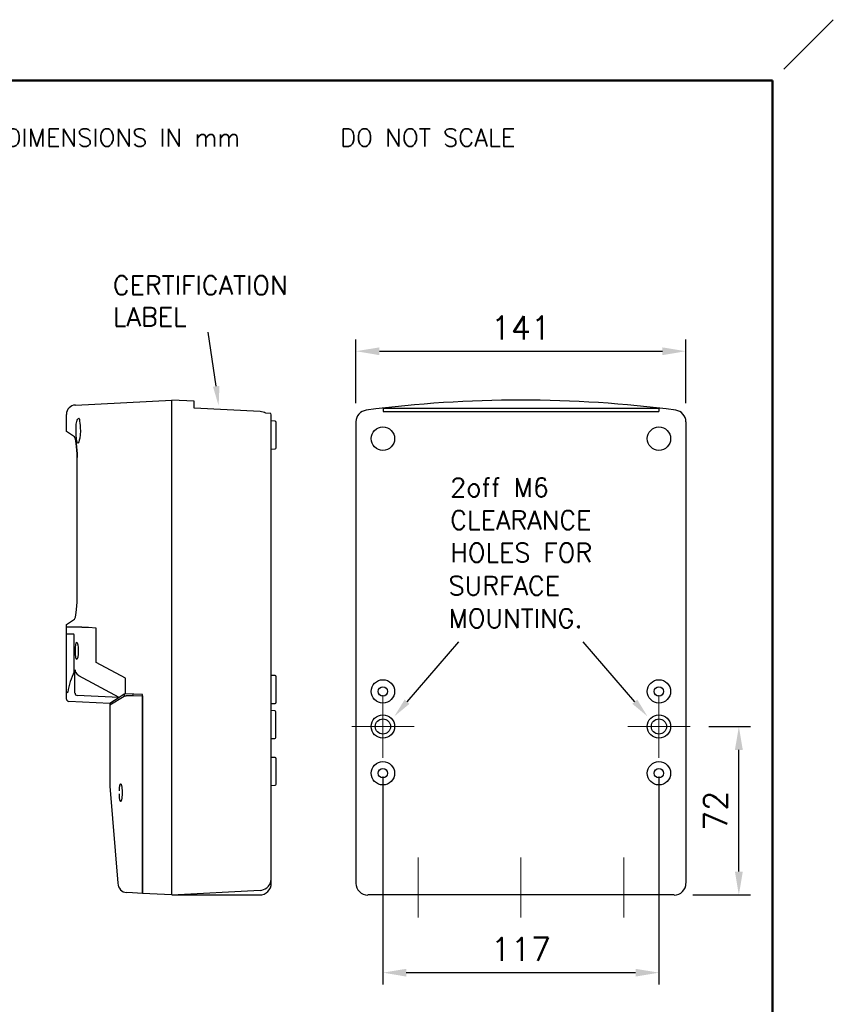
# Model space of a CAD drawing. Extents: x 0 to 501, y 0 to 279.
# Tile 12 of 12: x 109 to 196, y 174 to 279. Entities that reach past the tile are written whole.
import ezdxf
from ezdxf.enums import TextEntityAlignment as Align

# ---------------------------------------------------------------- set-up
doc = ezdxf.new("R2010")
doc.units = 0
doc.header["$LTSCALE"] = 0.5
doc.header["$MEASUREMENT"] = 0
doc.linetypes.add('CENTER2', pattern=[28.575, 19.05, -3.175, 3.175, -3.175])
doc.layers.get('Defpoints').update_dxf_attribs({"color": 104, "lineweight": 0})
doc.layers.add('CENTER', color=5, linetype='CENTER2', lineweight=13)
doc.layers.add('OBJECT', color=1, linetype='Continuous', lineweight=50)
doc.layers.add('FORMAT', color=7, linetype='Continuous')
doc.layers.add('TEXT', color=5, linetype='Continuous')
doc.styles.add('ROMANS', font='romans', dxfattribs={"height": 2.5})
doc.dimstyles.get("Standard").update_dxf_attribs({"dimtxt": 0.18, "dimasz": 0.18, "dimexe": 0.18, "dimexo": 0.0625, "dimgap": 0.09, "dimtad": 0, "dimtih": 1, "dimtoh": 1, "dimdec": 4, "dimzin": 0, "dimdsep": 46, "dimtxsty": 'Standard', "dimcen": 0.09, "dimadec": 0, "dimazin": 0, "dimtfac": 1, "dimtdec": 4, "dimtofl": 0, "dimtmove": 0, "dimatfit": 3, "dimfxl": 0, "dimtolj": 1, "dimtzin": 0, "dimarcsym": 0})

# ---------------------------------------------------------------- blocks, each defined once
blk = doc.blocks.new('PROJECTION')
at = {"layer": 'CENTER', "ltscale": 0.5}
blk.add_line((4.28, 4.28), (4.28, -4.27), dxfattribs=at)
at = {"layer": 'CENTER'}
blk.add_line((23.35, 0), (0, 0), dxfattribs=at)
at = {"layer": 'FORMAT'}
for p, q in [((16.41, 1.42), (21.92, 2.85)), ((21.92, 2.85), (21.92, -2.85)), ((16.41, 1.42), (16.41, -1.42)), ((16.41, -1.42), (21.92, -2.85))]:
    blk.add_line(p, q, dxfattribs=at)
for radius in [2.85, 1.43]:
    blk.add_circle((4.28, 0), radius, dxfattribs=at)
at = {"layer": 'FORMAT', "color": 7, "linetype": 'Continuous', "style": 'ROMANS'}
blk.add_text('THIRD ANGLE PROJECTION      DIMENSIONS IN mm      DO NOT SCALE', height=1.9, dxfattribs=at).set_placement((30.02, -0.97))
blk = doc.blocks.new('*D91')
at = {"layer": 'Defpoints', "color": 0}
for p in [(180.57, 203.23), (185.78, 203.23), (178.87, 185.23)]:
    blk.add_point(p, dxfattribs=at)
at = {"layer": 'TEXT', "color": 0, "lineweight": -2}
for p, q in [((182.57, 203.23), (187.03, 203.23)), ((185.78, 187.73), (185.78, 200.73)), ((180.87, 185.23), (187.03, 185.23))]:
    blk.add_line(p, q, dxfattribs=at)
at = {"layer": 'TEXT', "color": 0}
for points in [[(186.2, 200.73), (185.36, 200.73), (185.78, 203.23)], [(185.36, 187.73), (186.2, 187.73), (185.78, 185.23)]]:
    blk.add_solid(points, dxfattribs=at)
at = {"layer": 'TEXT', "color": 0, "insert": (183.28, 194.23), "char_height": 2.5, "attachment_point": 5, "rotation": 90, "line_spacing_factor": 2.5, "style": 'ROMANS'}
blk.add_mtext('\\A1;72', dxfattribs=at)
blk = doc.blocks.new('*D94')
at = {"layer": 'Defpoints', "color": 0}
for p in [(180.11, 243.32), (144.86, 235.78), (180.11, 235.78)]:
    blk.add_point(p, dxfattribs=at)
at = {"layer": 'TEXT', "color": 0, "lineweight": -2}
for p, q in [((144.86, 237.78), (144.86, 244.57)), ((180.11, 237.78), (180.11, 244.57)), ((147.36, 243.32), (177.61, 243.32))]:
    blk.add_line(p, q, dxfattribs=at)
at = {"layer": 'TEXT', "color": 0}
for points in [[(147.36, 243.73), (147.36, 242.9), (144.86, 243.32)], [(177.61, 242.9), (177.61, 243.73), (180.11, 243.32)]]:
    blk.add_solid(points, dxfattribs=at)
at = {"layer": 'TEXT', "color": 0, "insert": (162.49, 245.82), "char_height": 2.5, "attachment_point": 5, "line_spacing_factor": 2.5, "style": 'ROMANS'}
blk.add_mtext('\\A1;141', dxfattribs=at)
blk = doc.blocks.new('D CASE SE 0.25')
for p, q in [((-10.3, 52.34), (0, 52.87)), ((0, 52.02), (0, 52.87)), ((0, 51.79), (0, 52.87)), ((2.4, 52.75), (0, 52.87)), ((0, 51.79), (0, 52.87)), ((0, 51.79), (0, 52.87)), ((2.4, 52.02), (2.4, 52.75)), ((2.4, 52.02), (2.4, 52.75)), ((0, 51.88), (0, 52.51)), ((0, 51.88), (0, 52.51)), ((0, 51.71), (0, 52.35)), ((0, 51.71), (0, 52.35)), ((0, 50.29), (0, 52.02)), ((0, 51.84), (0, 51.88)), ((0, 50.55), (0, 51.79)), ((0, 50.55), (0, 51.79)), ((0, 50.55), (0, 51.79)), ((0, 51.37), (0, 51.79)), ((0, 51.63), (0, 51.76)), ((0, 50.68), (0, 51.71)), ((0, 51.37), (0, 51.71)), ((0, 51.49), (0, 51.63)), ((0, 51.49), (0, 51.63)), ((9.45, 51.65), (2.4, 52.02)), ((-11.25, 49.52), (-11.25, 51.34)), ((0, 51.46), (0, 51.49)), ((0, 51.46), (0, 51.49)), ((0, 51.03), (0, 51.46)), ((0, 51.03), (0, 51.46)), ((0, 48.09), (0, 51.09)), ((0, 49.59), (0, 51.09)), ((0, 50.99), (0, 51.03)), ((0, 50.99), (0, 51.03)), ((0, 50.8), (0, 50.99)), ((0, 50.8), (0, 50.99)), ((0, 50.58), (0, 50.8)), ((0, 50.58), (0, 50.8)), ((0, 49.59), (0, 50.68)), ((0, 49.58), (0, 50.58)), ((0, 49.58), (0, 50.58)), ((0, 1.25), (0, 50.55)), ((0, 1.25), (0, 50.55)), ((10.6, 51.43), (10.04, 51.46)), ((10.6, 51.43), (10.04, 51.46)), ((10.64, 50.64), (10.64, 51.13)), ((10.64, 51.07), (10.64, 51.13)), ((10.64, 1.74), (10.64, 50.64)), ((11.04, 50.62), (10.64, 50.64)), ((11.16, 50.1), (11.16, 50.49)), ((11.16, 50.1), (11.16, 50.49)), ((11.16, 50.1), (11.16, 50.49)), ((11.16, 50.1), (11.16, 50.49)), ((-10.41, 48.93), (-11.25, 49.52)), ((-10.41, 48.93), (-11.25, 49.52)), ((0, 49.59), (0, 50.45)), ((0, 48.73), (0, 50.45)), ((0, 48.73), (0, 50.45)), ((0, 50.29), (0, 50.45)), ((0, 49.59), (0, 50.29)), ((0, 48.73), (0, 49.59)), ((0, 48.89), (0, 49.59)), ((0, 48), (0, 49.59)), ((0, 48.09), (0, 49.59)), ((0, 49.32), (0, 49.58)), ((0, 49.32), (0, 49.58)), ((11.16, 49.14), (11.16, 50.14)), ((11.16, 48.14), (11.16, 50.14)), ((11.16, 48.14), (11.16, 50.14)), ((11.16, 49.14), (11.16, 50.14)), ((11.16, 49.96), (11.16, 50.1)), ((11.16, 50.07), (11.16, 50.1)), ((11.16, 50.07), (11.16, 50.1)), ((11.16, 50.07), (11.16, 50.09)), ((11.16, 49.15), (11.16, 50.07)), ((11.16, 49.14), (11.16, 50.07)), ((11.16, 49.14), (11.16, 50.07)), ((11.16, 49.15), (11.16, 49.96)), ((0, 49.05), (0, 49.32)), ((0, 49.05), (0, 49.32)), ((0, 48.15), (0, 49.05)), ((0, 48.8), (0, 49.05)), ((11.16, 49.14), (11.16, 49.15)), ((11.16, 49.14), (11.16, 49.15)), ((11.16, 48.14), (11.16, 49.14)), ((11.16, 48.31), (11.16, 49.14)), ((11.16, 48.14), (11.16, 49.14)), ((11.16, 48.18), (11.16, 49.14)), ((11.16, 49.12), (11.16, 49.14)), ((11.16, 49.12), (11.16, 49.14)), ((11.16, 48.18), (11.16, 49.12)), ((11.16, 48.18), (11.16, 49.12)), ((0, 46.96), (0, 48)), ((10.64, 47.63), (11.04, 47.66)), ((10.64, 47.63), (11.04, 47.66)), ((11.16, 48.18), (11.16, 48.31)), ((11.16, 48.15), (11.16, 48.18)), ((11.16, 48.15), (11.16, 48.18)), ((11.16, 47.78), (11.16, 48.18)), ((11.16, 47.78), (11.16, 48.18)), ((11.16, 47.78), (11.16, 48.15)), ((11.16, 47.78), (11.16, 48.15)), ((-10.12, 31.68), (-10.12, 46.72)), ((-10.12, 31.68), (-10.12, 46.72)), ((0, 21.45), (0, 46.96)), ((0, 21.58), (0, 46.84)), ((-11.25, 28.88), (-10.41, 29.47)), ((-11.25, 28.88), (-10.41, 29.47)), ((-11.25, 28.6), (-11.25, 28.88)), ((-9.84, 28.6), (-11.25, 28.6)), ((-9.84, 28.6), (-11.25, 28.6)), ((-11.25, 27.85), (-11.25, 28.6)), ((-9.84, 28.6), (-11.25, 28.6)), ((-8.09, 28.52), (-8.91, 28.56)), ((-8.09, 28.52), (-8.91, 28.56)), ((-8.09, 28.52), (-8.91, 28.56)), ((-8.09, 24.85), (-8.09, 28.52)), ((-8.09, 27.56), (-8.09, 28.52)), ((-8.09, 24.91), (-8.09, 28.52)), ((-10.45, 27.85), (-11.25, 27.85)), ((-11.25, 21.57), (-11.25, 27.85)), ((-10.43, 23.87), (-10.43, 27.73)), ((-10.28, 26.08), (-10.27, 26.43)), ((-10.27, 26.43), (-10.24, 26.73)), ((-10.24, 26.73), (-10.2, 26.93)), ((-10.2, 26.93), (-10.14, 27)), ((-10.14, 27), (-10.09, 26.93)), ((-10.09, 26.93), (-10.04, 26.73)), ((-10.04, 26.73), (-10.01, 26.43)), ((-10.01, 26.43), (-9.99, 26.08)), ((-10.27, 25.72), (-10.28, 26.08)), ((-10.24, 25.42), (-10.27, 25.72)), ((-10.2, 25.22), (-10.24, 25.42)), ((-10.04, 25.42), (-10.09, 25.22)), ((-10.01, 25.72), (-10.04, 25.42)), ((-9.99, 26.08), (-10.01, 25.72)), ((-10.14, 25.15), (-10.2, 25.22)), ((-10.09, 25.22), (-10.14, 25.15)), ((-4.94, 23.17), (-8.09, 24.85)), ((-10.34, 21.56), (-10.34, 24.04)), ((-5.63, 21.1), (-9.92, 23.41)), ((-4.94, 21.49), (-4.94, 23.17)), ((11.04, 23.43), (10.64, 23.45)), ((11.04, 23.43), (10.64, 23.45)), ((11.16, 22.91), (11.16, 23.31)), ((11.16, 22.91), (11.16, 23.31)), ((11.16, 22.91), (11.16, 23.31)), ((11.16, 22.91), (11.16, 23.31)), ((0, 21.7), (0, 22.9)), ((0, 21.7), (0, 22.9)), ((11.16, 22.88), (11.16, 22.91)), ((11.16, 22.88), (11.16, 22.91)), ((11.16, 22.88), (11.16, 22.91)), ((11.16, 22.88), (11.16, 22.91)), ((11.16, 21.96), (11.16, 22.88)), ((11.16, 21.95), (11.16, 22.88)), ((11.16, 21.95), (11.16, 22.88)), ((11.16, 21.96), (11.16, 22.88)), ((11.16, 21.41), (11.16, 22.49)), ((11.16, 21.41), (11.16, 22.49)), ((11.16, 21.95), (11.16, 22.49)), ((11.16, 21.95), (11.16, 22.49)), ((-11.1, 21.68), (-11.25, 21.57)), ((-11.25, 20.93), (-11.25, 21.57)), ((-5.63, 21.1), (-10.1, 21.31)), ((-5.63, 21.1), (-6.63, 20.45)), ((-5.63, 21.1), (-6.63, 20.45)), ((-6.63, 20.32), (-5.09, 21.25)), ((-5.09, 21.46), (-5.63, 21.1)), ((-5.09, 21.46), (-5.63, 21.1)), ((-4.94, 21.49), (-5.09, 21.46)), ((-5.09, 21.46), (-5.09, 21.25)), ((-5.09, 21.25), (-5.07, 21.26)), ((-5.07, 21.26), (-5.04, 21.27)), ((-5.04, 21.27), (-5.01, 21.28)), ((-5.01, 21.28), (-4.97, 21.28)), ((-4.97, 21.28), (-4.93, 21.29)), ((-3.13, 21.41), (-4.94, 21.49)), ((-4.93, 21.29), (-4.88, 21.29)), ((-4.88, 21.29), (-4.82, 21.3)), ((-4.82, 21.3), (-4.76, 21.3)), ((-4.76, 21.3), (-4.69, 21.31)), ((-4.69, 21.31), (-4.62, 21.31)), ((-4.62, 21.31), (-4.55, 21.31)), ((-4.55, 21.31), (-4.47, 21.31)), ((-4.47, 21.31), (-4.4, 21.31)), ((-4.4, 21.31), (-4.32, 21.31)), ((-4.32, 21.31), (-4.24, 21.31)), ((-4.24, 21.31), (-4.16, 21.3)), ((-4.16, 21.46), (-4.16, 21.3)), ((-4.16, 21.3), (-3.13, 21.26)), ((-3.13, 20.2), (-3.13, 21.41)), ((-3.13, 1.41), (-3.13, 21.41)), ((-3.13, 20.2), (-3.13, 21.41)), ((-3.13, 21.26), (-3.13, 1.41)), ((0, 20.41), (0, 21.45)), ((11.16, 21.95), (11.16, 21.96)), ((11.16, 21.95), (11.16, 21.96)), ((11.16, 21.13), (11.16, 21.95)), ((11.16, 20.99), (11.16, 21.95)), ((11.16, 21.41), (11.16, 21.95)), ((11.16, 21.41), (11.16, 21.95)), ((11.16, 21.93), (11.16, 21.95)), ((11.16, 21.93), (11.16, 21.95)), ((11.16, 20.99), (11.16, 21.93)), ((11.16, 20.99), (11.16, 21.93)), ((11.16, 20.99), (11.16, 21.13)), ((-6.63, 20.45), (-11.01, 20.68)), ((-6.63, 20.45), (-6.63, 20.32)), ((-6.63, 20.32), (-6.63, 11.62)), ((-3.13, 20.13), (-3.13, 20.2)), ((-3.13, 19.79), (-3.13, 20.14)), ((-3.13, 19.79), (-3.13, 20.13)), ((0, 18.32), (0, 20.41)), ((0, 18.34), (0, 20.26)), ((10.64, 20.45), (11.04, 20.47)), ((10.64, 20.45), (11.04, 20.47)), ((11.16, 20.59), (11.16, 20.99)), ((11.16, 20.96), (11.16, 20.99)), ((11.16, 20.96), (11.16, 20.99)), ((11.16, 20.59), (11.16, 20.99)), ((11.16, 20.59), (11.16, 20.96)), ((11.16, 20.59), (11.16, 20.96)), ((-3.13, 19.61), (-3.13, 19.68)), ((-3.13, 19.59), (-3.13, 19.61)), ((-3.13, 17.37), (-3.13, 19.79)), ((-3.13, 18.2), (-3.13, 19.79)), ((-3.13, 19.59), (-3.13, 19.68)), ((-3.13, 19.59), (-3.13, 19.68)), ((-3.13, 18.87), (-3.13, 19.6)), ((-3.13, 18.81), (-3.13, 19.31)), ((-3.13, 19.07), (-3.13, 19.24)), ((-3.13, 18.81), (-3.13, 19.09)), ((-3.13, 18.81), (-3.13, 19.09)), ((-3.13, 18.87), (-3.13, 19.09)), ((-3.13, 17.35), (-3.13, 19.09)), ((-3.13, 18.2), (-3.13, 19.09)), ((-3.13, 19.02), (-3.13, 19.07)), ((-3.13, 18.95), (-3.13, 19.02)), ((-3.13, 18.81), (-3.13, 18.95)), ((0, 18.2), (0, 19.89)), ((0, 16.51), (0, 19.89)), ((0, 18.2), (0, 19.89)), ((0, 16.64), (0, 19.76)), ((0, 18.2), (0, 19.76)), ((0, 19.05), (0, 19.39)), ((0, 18.69), (0, 19.05)), ((11.02, 19.68), (10.64, 19.7)), ((11.02, 19.68), (10.64, 19.7)), ((11.14, 19.16), (11.14, 19.56)), ((11.14, 19.16), (11.14, 19.56)), ((11.14, 19.16), (11.14, 19.56)), ((11.14, 19.16), (11.14, 19.56)), ((11.14, 17.19), (11.14, 19.21)), ((11.14, 18.2), (11.14, 19.21)), ((11.14, 18.2), (11.14, 19.21)), ((11.14, 17.19), (11.14, 19.21)), ((11.14, 19.13), (11.14, 19.16)), ((11.14, 19.13), (11.14, 19.16)), ((11.14, 19.13), (11.14, 19.16)), ((11.14, 19.13), (11.14, 19.16)), ((11.14, 18.21), (11.14, 19.13)), ((11.14, 18.2), (11.14, 19.13)), ((11.14, 18.21), (11.14, 19.13)), ((11.14, 18.2), (11.14, 19.13)), ((-3.13, 15.01), (-3.13, 18.87)), ((-3.13, 15.01), (-3.13, 18.81)), ((-3.13, 15.01), (-3.13, 18.81)), ((-3.13, 17.37), (-3.13, 18.2)), ((-3.13, 17.35), (-3.13, 18.2)), ((0, 18.34), (0, 18.69)), ((0, 15.67), (0, 18.34)), ((0, 15.67), (0, 18.34)), ((0, 15.68), (0, 18.32)), ((0, 16.51), (0, 18.2)), ((0, 16.51), (0, 18.2)), ((0, 16.64), (0, 18.2)), ((11.14, 18.2), (11.14, 18.21)), ((11.14, 18.2), (11.14, 18.21)), ((11.14, 17.19), (11.14, 18.2)), ((11.14, 17.12), (11.14, 18.2)), ((11.14, 17.19), (11.14, 18.2)), ((11.14, 17.38), (11.14, 18.2)), ((11.14, 18.18), (11.14, 18.2)), ((11.14, 18.18), (11.14, 18.2)), ((11.14, 17.24), (11.14, 18.18)), ((11.14, 17.24), (11.14, 18.18)), ((-3.13, 17.29), (-3.13, 17.35)), ((-3.13, 17.29), (-3.13, 17.35)), ((-3.13, 15.01), (-3.13, 17.37)), ((-3.13, 15.01), (-3.13, 17.37)), ((-3.13, 15.01), (-3.13, 17.37)), ((-3.13, 17.27), (-3.13, 17.37)), ((-3.13, 17.27), (-3.13, 17.37)), ((-3.13, 15.01), (-3.13, 17.29)), ((-3.13, 15.01), (-3.13, 17.29)), ((-3.13, 15.01), (-3.13, 17.27)), ((-3.13, 15.01), (-3.13, 17.27)), ((11.14, 17.24), (11.14, 17.38)), ((11.14, 17.12), (11.14, 17.24)), ((11.14, 17.21), (11.14, 17.24)), ((11.14, 17.21), (11.14, 17.24)), ((11.14, 16.84), (11.14, 17.21)), ((11.14, 16.84), (11.14, 17.21)), ((11.14, 16.84), (11.14, 17.19)), ((11.14, 16.84), (11.14, 17.19)), ((11.14, 16.84), (11.14, 17.12)), ((11.14, 16.84), (11.14, 17.12)), ((0, 15.91), (0, 16.51)), ((0, 15.01), (0, 16.42)), ((0, 13.6), (0, 16.42)), ((0, 14.12), (0, 15.91)), ((0, 15.01), (0, 15.91)), ((0, 15.01), (0, 15.91)), ((10.64, 16.7), (11.02, 16.72)), ((10.64, 16.7), (11.02, 16.72)), ((10.64, 16.7), (11.02, 16.72)), ((-3.13, 14.08), (-3.13, 15.01)), ((-3.13, 14.08), (-3.13, 15.01)), ((-3.13, 13.95), (-3.13, 15.01)), ((-3.13, 13.95), (-3.13, 15.01)), ((-3.13, 13.69), (-3.13, 15.01)), ((-3.13, 13.69), (-3.13, 15.01)), ((-3.13, 13.69), (-3.13, 15.01)), ((-3.13, 13.69), (-3.13, 15.01)), ((-3.13, 14.87), (-3.13, 15.01)), ((-3.13, 14.87), (-3.13, 15.01)), ((0, 13.59), (0, 15.68)), ((0, 13.74), (0, 15.67)), ((0, 15.32), (0, 15.67)), ((0, 14.31), (0, 15.32)), ((0, 14.12), (0, 15.01)), ((0, 14.12), (0, 15.01)), ((0, 13.6), (0, 15.01)), ((0, 13.88), (0, 14.31)), ((0, 13.74), (0, 14.12)), ((0, 13.77), (0, 13.88)), ((0, 13.74), (0, 13.77)), ((0, 13.73), (0, 13.74)), ((0, 13.72), (0, 13.74)), ((0, 13.65), (0, 13.72)), ((11.04, 14.68), (10.64, 14.7)), ((11.04, 14.68), (10.64, 14.7)), ((11.16, 14.16), (11.16, 14.56)), ((11.16, 13.74), (11.16, 14.56)), ((11.16, 14.16), (11.16, 14.56)), ((11.16, 14.16), (11.16, 14.56)), ((11.16, 14.13), (11.16, 14.16)), ((11.16, 14.13), (11.16, 14.16)), ((11.16, 14.13), (11.16, 14.16)), ((11.16, 13.2), (11.16, 14.13)), ((11.16, 13.21), (11.16, 14.13)), ((11.16, 13.2), (11.16, 14.13)), ((11.16, 12.66), (11.16, 13.74)), ((11.16, 12.66), (11.16, 13.74)), ((11.16, 13.2), (11.16, 13.74)), ((0, 13.53), (0, 13.65)), ((0, 12.55), (0, 13.59)), ((0, 12.67), (0, 13.53)), ((0, 12.43), (0, 12.67)), ((11.16, 13.2), (11.16, 13.21)), ((11.16, 12.24), (11.16, 13.2)), ((11.16, 12.66), (11.16, 13.2)), ((11.16, 12.38), (11.16, 13.2)), ((11.16, 13.18), (11.16, 13.2)), ((11.16, 12.24), (11.16, 13.18)), ((11.16, 11.84), (11.16, 12.66)), ((-6.63, 11.62), (-5.76, 1.25, 0.14)), ((-5.57, 11.56), (-5.56, 11.6)), ((-5.56, 11.6), (-5.55, 11.65)), ((-5.55, 11.65), (-5.54, 11.7)), ((-5.54, 11.7), (-5.53, 11.74)), ((-5.53, 11.74), (-5.52, 11.78)), ((-5.52, 11.78), (-5.51, 11.81)), ((-5.51, 11.81), (-5.5, 11.83)), ((-5.5, 11.83), (-5.48, 11.85)), ((-5.48, 11.85), (-5.47, 11.86)), ((-5.47, 11.86), (-5.46, 11.86)), ((-5.46, 11.86), (-5.44, 11.86)), ((-5.44, 11.86), (-5.43, 11.84)), ((-5.43, 11.84), (-5.42, 11.83)), ((-5.42, 11.83), (-5.41, 11.8)), ((-5.41, 11.8), (-5.39, 11.77)), ((-5.39, 11.77), (-5.38, 11.74)), ((-5.38, 11.74), (-5.37, 11.7)), ((-5.37, 11.7), (-5.36, 11.65)), ((-5.36, 11.65), (-5.35, 11.6)), ((-5.35, 11.6), (-5.34, 11.54)), ((0, 1.56), (0, 12.55)), ((0, 1.69), (0, 12.43)), ((10.64, 11.7), (11.04, 11.72)), ((10.64, 11.7), (11.04, 11.72)), ((11.16, 12.24), (11.16, 12.38)), ((11.16, 11.84), (11.16, 12.24)), ((11.16, 11.84), (11.16, 12.24)), ((11.16, 12.21), (11.16, 12.24)), ((11.16, 11.84), (11.16, 12.21)), ((-5.6, 11.26), (-5.59, 11.33)), ((-5.6, 11.18), (-5.6, 11.26)), ((-5.6, 11.11), (-5.6, 11.18)), ((-5.6, 10.72), (-5.6, 10.8)), ((-5.6, 10.64), (-5.6, 10.72)), ((-5.59, 10.57), (-5.6, 10.64)), ((-5.59, 11.4), (-5.58, 11.46)), ((-5.59, 11.33), (-5.59, 11.4)), ((-5.59, 10.5), (-5.59, 10.57)), ((-5.58, 11.46), (-5.57, 11.51)), ((-5.57, 11.51), (-5.57, 11.56)), ((-5.34, 11.54), (-5.33, 11.48)), ((-5.33, 11.48), (-5.32, 11.41)), ((-5.32, 11.41), (-5.32, 11.34)), ((-5.32, 11.34), (-5.31, 11.27)), ((-5.31, 10.58), (-5.32, 10.51)), ((-5.31, 11.27), (-5.31, 11.19)), ((-5.31, 11.19), (-5.3, 11.12)), ((-5.3, 10.73), (-5.31, 10.66)), ((-5.31, 10.66), (-5.31, 10.58)), ((-5.3, 11.12), (-5.3, 11.04)), ((-5.3, 11.04), (-5.3, 10.96)), ((-5.3, 10.96), (-5.3, 10.88)), ((-5.3, 10.88), (-5.3, 10.81)), ((-5.3, 10.81), (-5.3, 10.73)), ((-5.58, 10.43), (-5.59, 10.5)), ((-5.58, 10.37), (-5.58, 10.43)), ((-5.57, 10.31), (-5.58, 10.37)), ((-5.56, 10.25), (-5.57, 10.31)), ((-5.55, 10.2), (-5.56, 10.25)), ((-5.54, 10.15), (-5.55, 10.2)), ((-5.53, 10.11), (-5.54, 10.15)), ((-5.52, 10.08), (-5.53, 10.11)), ((-5.51, 10.05), (-5.52, 10.08)), ((-5.49, 10.02), (-5.51, 10.05)), ((-5.48, 10.01), (-5.49, 10.02)), ((-5.47, 10), (-5.48, 10.01)), ((-5.46, 10), (-5.47, 10)), ((-5.44, 10), (-5.46, 10)), ((-5.43, 10.02), (-5.44, 10)), ((-5.42, 10.03), (-5.43, 10.02)), ((-5.4, 10.06), (-5.42, 10.03)), ((-5.39, 10.09), (-5.4, 10.06)), ((-5.38, 10.12), (-5.39, 10.09)), ((-5.37, 10.17), (-5.38, 10.12)), ((-5.36, 10.21), (-5.37, 10.17)), ((-5.35, 10.27), (-5.36, 10.21)), ((-5.34, 10.32), (-5.35, 10.27)), ((-5.33, 10.38), (-5.34, 10.32)), ((-5.32, 10.45), (-5.33, 10.38)), ((-5.32, 10.51), (-5.32, 10.45)), ((-3.13, 1.73), (-3.13, 8.33)), ((-3.13, 1.73), (-3.13, 8.33)), ((-3.13, 1.94), (-3.13, 8.11)), ((-3.13, 1.94), (-3.13, 8.11)), ((-3.13, 2.62), (-3.13, 8.06)), ((-3.13, 2.62), (-3.13, 8.06)), ((-3.13, 2.34), (-3.13, 2.62)), ((-3.13, 2.52), (-3.13, 2.62)), ((-3.13, 2.44), (-3.13, 2.52)), ((-3.13, 2.37), (-3.13, 2.44)), ((-3.13, 2.35), (-3.13, 2.37)), ((-3.13, 2.34), (-3.13, 2.35)), ((-3.13, 2.26), (-3.13, 2.34)), ((-3.13, 2.28), (-3.13, 2.34)), ((-3.13, 2.22), (-3.13, 2.28)), ((-3.13, 2.23), (-3.13, 2.26)), ((-3.13, 2.18), (-3.13, 2.23)), ((-3.13, 2.21), (-3.13, 2.22)), ((-3.13, 2.16), (-3.13, 2.2)), ((-3.13, 2.15), (-3.13, 2.18)), ((-3.13, 2.15), (-3.13, 2.16)), ((-3.13, 2.12), (-3.13, 2.15)), ((-3.13, 2.14), (-3.13, 2.15)), ((-3.13, 2.12), (-3.13, 2.14)), ((-3.13, 0.69), (-3.13, 1.73)), ((-3.13, 0.69), (-3.13, 1.73)), ((-3.13, 1.21), (-3.13, 1.94)), ((-3.13, 1.21), (-3.13, 1.94)), ((-3.13, 0.16), (-3.13, 1.41)), ((-3.13, 0.16), (-3.13, 1.41)), ((-3.13, 1.41), (-3.13, 0.16)), ((0, 1.45), (0, 1.69)), ((0, 0.53), (0, 1.56)), ((0, 0.53), (0, 1.5)), ((0, 1.25), (0, 1.5)), ((0, 0.59), (0, 1.45)), ((0, 0), (0, 1.25)), ((0, 0), (0, 1.25)), ((0, 0), (0, 1.25)), ((10.64, 1.25), (10.64, 1.74)), ((-4.21, 0.22), (-4.82, 0.25)), ((-3.13, 0.16), (-4.21, 0.22)), ((0, 0), (-3.13, 0.16)), ((0, 0.47), (0, 0.59)), ((0, 0), (9.45, 0.5)), ((0, 0), (9.45, 0.5)), ((0, 0.4), (0, 0.47)), ((0, 0.38), (0, 0.4)), ((0, 0), (0, 0.38)), ((0, 0), (9.39, 0)), ((0, 0), (9.39, 0)), ((2.19, 0), (6.81, 0)), ((2.19, 0), (6.81, 0)), ((2.19, 0), (6.81, 0))]:
    blk.add_line(p, q)
for points in [[(-10.02, 48.25), (-10.08, 48.31), (-10.14, 48.49), (-10.19, 48.76), (-10.22, 49.11), (-10.23, 49.5), (-10.22, 49.91), (-10.2, 50.28), (-10.16, 50.59)], [(-10.16, 50.59), (-10.12, 50.73), (-10.05, 50.84), (-9.98, 50.9), (-9.92, 50.92)], [(-9.92, 50.92), (-9.88, 50.9), (-9.86, 50.84), (-9.85, 50.74), (-9.85, 50.6)], [(-9.85, 50.6), (-9.84, 50.39), (-9.8, 50.14)], [(-9.76, 49.59), (-9.78, 49.17), (-9.84, 48.8)], [(-9.8, 50.14), (-9.77, 49.87), (-9.76, 49.59)], [(-10.12, 46.72), (-10.12, 47.13), (-10.14, 47.52), (-10.17, 47.89), (-10.21, 48.22), (-10.25, 48.49), (-10.3, 48.71), (-10.36, 48.85), (-10.41, 48.93)], [(-10.41, 48.93), (-10.36, 48.85), (-10.3, 48.71), (-10.25, 48.49), (-10.21, 48.22), (-10.17, 47.89), (-10.14, 47.52), (-10.12, 47.13), (-10.12, 46.72)], [(-9.84, 48.8), (-9.88, 48.57), (-9.92, 48.4), (-9.97, 48.29), (-10.02, 48.25)], [(-10.41, 29.47), (-10.36, 29.55), (-10.3, 29.69), (-10.25, 29.91), (-10.21, 30.18), (-10.17, 30.51), (-10.14, 30.88), (-10.12, 31.27), (-10.12, 31.68)], [(-10.41, 29.47), (-10.36, 29.55), (-10.3, 29.69), (-10.25, 29.91), (-10.21, 30.18), (-10.17, 30.51), (-10.14, 30.88), (-10.12, 31.27), (-10.12, 31.68)], [(-9.92, 23.41), (-10.1, 23.55)]]:
    blk.add_lwpolyline(points)
for centre, radius, start, end in [((-10.25, 51.34), 1, 93.0002, 179.9998), ((9.38, 50.39), 1.26, 58.6122, 86.8382), ((9.39, 51.13), 1.25, 0.0006, 14.0111), ((11.04, 50.49), 0.125, 0, 87), ((11.04, 50.49), 0.125, 0, 87), ((11.04, 47.78), 0.125, 273, 0.0001), ((11.04, 47.78), 0.125, 273, 0.0001), ((-11.17, -12.37), 41, 86.8339, 88.1386), ((-10.72, -2.02), 30.63, 86.6131, 88.3594), ((-10.72, -2.02), 30.63, 86.6131, 88.3591), ((-10.72, -2.11), 30.72, 86.615, 88.3559), ((-10.63, 27.76), 0.2, 349.2103, 25.883), ((-2.11, 20.12), 9.13, 155.7697, 170.1839), ((-9.54, 24.12), 0.801, 185.835, 225.3971), ((11.04, 23.31), 0.125, 0, 87), ((11.04, 23.31), 0.125, 0, 87), ((-10.09, 21.56), 0.247, 179.6318, 267.0955), ((-11, 20.93), 0.25, 180, 267), ((11.04, 20.59), 0.125, 273, 0.0001), ((11.04, 20.59), 0.125, 273, 0.0001), ((11.01, 19.56), 0.125, 359.947, 87.0528), ((11.01, 19.56), 0.125, 0, 87), ((11.01, 16.84), 0.125, 273, 0.0001), ((11.01, 16.84), 0.125, 273, 0.0001), ((11.01, 16.84), 0.125, 273, 0.0001), ((11.04, 14.56), 0.125, 0, 87), ((11.04, 14.56), 0.125, 0, 87), ((11.04, 11.84), 0.125, 273, 0.0001), ((11.04, 11.84), 0.125, 273, 0.0001), ((9.39, 1.25), 1.25, 270.0002, 359.9998), ((9.39, 1.25), 1.25, 270, 0), ((9.39, 1.74), 1.25, 307.3759, 360), ((9.39, 1.74), 1.25, 273, 307.3759)]:
    blk.add_arc(centre, radius, start, end)
at = {"extrusion": (0.138941, -0.007282, 0.990274)}
blk.add_arc((1, 4.78, -0.67), 1, 92.9709, 180, dxfattribs=at)
blk = doc.blocks.new('FORMAT-FIXED')
at = {"layer": 'Defpoints'}
blk.add_line((190.6, 273.46), (195.87, 278.74), dxfattribs=at)
at = {"layer": 'FORMAT', "color": 1, "lineweight": 50}
for p in [(6.5, 272.24), (189.37, 6.5)]:
    blk.add_line(p, (189.37, 272.24), dxfattribs=at)

msp = doc.modelspace()

# ---------------------------------------------------------------- linework, layer by layer
at = {"color": 7}
for p, q in [((129.92, 239.57), (129.05, 245.35)), ((150.32, 205.88), (155.85, 212.26)), ((174.66, 205.88), (169.13, 212.26))]:
    msp.add_line(p, q, dxfattribs=at)
for p, q in [((147.76, 237.24), (177.22, 237.24)), ((147.76, 237.24), (147.76, 236.87)), ((147.76, 236.87), (177.22, 236.87)), ((177.22, 237.24), (177.22, 236.87))]:
    msp.add_line(p, q)
at = {"color": 7, "linetype": 'Continuous'}
for p, q in [((144.86, 235.78), (144.86, 186.48)), ((180.11, 235.78), (180.11, 186.48))]:
    msp.add_line(p, q, dxfattribs=at)
msp.add_lwpolyline([(178.87, 185.23), (146.11, 185.23)], dxfattribs=at)
at = {"color": 7}
for centre, radius in [((147.74, 233.98), 1.25), ((177.24, 233.98), 1.25), ((147.74, 206.98), 1.25), ((147.74, 206.98), 0.5), ((177.24, 206.98), 1.25), ((177.24, 206.98), 0.5), ((147.74, 203.23), 1.25), ((177.24, 203.23), 1.25), ((147.74, 203.23), 0.812), ((177.24, 203.23), 0.812), ((147.74, 198.23), 1.25), ((177.24, 198.23), 1.25), ((147.74, 198.23), 0.5), ((177.24, 198.23), 0.5)]:
    msp.add_circle(centre, radius, dxfattribs=at)
at = {"color": 7, "linetype": 'Continuous'}
for centre, radius, start, end in [((162.49, 111.2), 126.9, 82.5112, 97.4888), ((146.11, 235.78), 1.25, 97.5081, 180.0322), ((178.87, 235.78), 1.25, 359.9683, 82.4914), ((146.11, 186.47), 1.25, 179.9691, 270.0309), ((178.87, 186.47), 1.25, 269.969, 0.031)]:
    msp.add_arc(centre, radius, start, end, dxfattribs=at)
at = {"color": 7}
for points in [[(130.27, 239.61), (129.58, 239.53), (130.18, 237.5)], [(150.58, 205.65), (150.06, 206.1), (148.95, 204.3)], [(174.4, 205.65), (174.92, 206.1), (176.02, 204.3)]]:
    msp.add_solid(points, dxfattribs=at)
at = {"layer": 'CENTER'}
for p, q in [((147.74, 199.89), (147.74, 206.56)), ((177.24, 199.89), (177.24, 206.56)), ((144.41, 203.23), (151.07, 203.23)), ((173.91, 203.23), (180.57, 203.23)), ((151.49, 189.24), (151.49, 182.83)), ((162.49, 189.24), (162.49, 182.83)), ((173.49, 189.24), (173.49, 182.83))]:
    msp.add_line(p, q, dxfattribs=at)
at = {"layer": 'TEXT'}
for p, q in [((147.74, 197.89), (147.74, 175.68)), ((177.24, 197.89), (177.24, 175.68)), ((150.24, 176.93), (174.74, 176.93))]:
    msp.add_line(p, q, dxfattribs=at)
for points in [[(150.24, 177.34), (150.24, 176.51), (147.74, 176.93)], [(174.74, 176.51), (174.74, 177.34), (177.24, 176.93)]]:
    msp.add_solid(points, dxfattribs=at)

# ---------------------------------------------------------------- block references
msp.add_blockref('D CASE SE 0.25', (125.17, 185.23))
at = {"layer": 'FORMAT'}
msp.add_blockref('FORMAT-FIXED', (0, 0), dxfattribs=at)
at = {"layer": 'OBJECT'}
msp.add_blockref('PROJECTION', (33.05, 266.16), dxfattribs=at)

# ---------------------------------------------------------------- texts
at = {"color": 7, "style": 'ROMANS'}
for s, p in [('CERTIFICATION', (118.87, 249.37)), ('LABEL', (118.87, 246))]:
    msp.add_text(s, height=2, dxfattribs=at).set_placement(p)
for s, p in [('2off M6 ', (154.93, 228.77)), ('CLEARANCE', (154.93, 225.28)), ('HOLES FOR', (154.93, 221.8)), ('SURFACE', (154.75, 218.27)), ('MOUNTING.', (154.75, 214.78))]:
    msp.add_text(s, height=2, dxfattribs=at).set_placement(p, align=Align.MIDDLE_LEFT)
at = {"layer": 'TEXT', "insert": (162.49, 179.43), "char_height": 2.5, "attachment_point": 5, "line_spacing_factor": 2.5, "style": 'ROMANS'}
msp.add_mtext('{117}', dxfattribs=at)

# ---------------------------------------------------------------- dimensions: what is measured, and where the dimension line sits
at = {"layer": 'TEXT'}
dim = msp.add_linear_dim(base=(180.11, 243.32), p1=(144.86, 235.78), p2=(180.11, 235.78), dimstyle='Standard', override={"dimtxt": 2, "dimasz": 2.5, "dimexe": 1.25, "dimexo": 2, "dimgap": 1.25, "dimtad": 1, "dimtih": 0, "dimtoh": 0, "dimdec": 0, "dimlfac": 4, "dimtxsty": 'ROMANS', "dimcen": 2.5, "dimtdec": 1, "dimtofl": 1, "dimtmove": 2}, dxfattribs=at)
dim.commit()
dim.dimension.update_dxf_attribs({"geometry": '*D94', "text_midpoint": (162.49, 245.82)})
dim = msp.add_linear_dim(base=(185.78, 203.23), p1=(178.87, 185.23), p2=(180.57, 203.23), angle=90, dimstyle='Standard', override={"dimtxt": 2, "dimasz": 2.5, "dimexe": 1.25, "dimexo": 2, "dimgap": 1.25, "dimtad": 1, "dimtih": 0, "dimtoh": 0, "dimdec": 0, "dimlfac": 4, "dimtxsty": 'ROMANS', "dimcen": 2.5, "dimtdec": 1, "dimtofl": 1, "dimtmove": 2}, dxfattribs=at)
dim.commit()
dim.dimension.update_dxf_attribs({"geometry": '*D91', "text_midpoint": (183.28, 194.23)})

doc.saveas('drawing.dxf')
